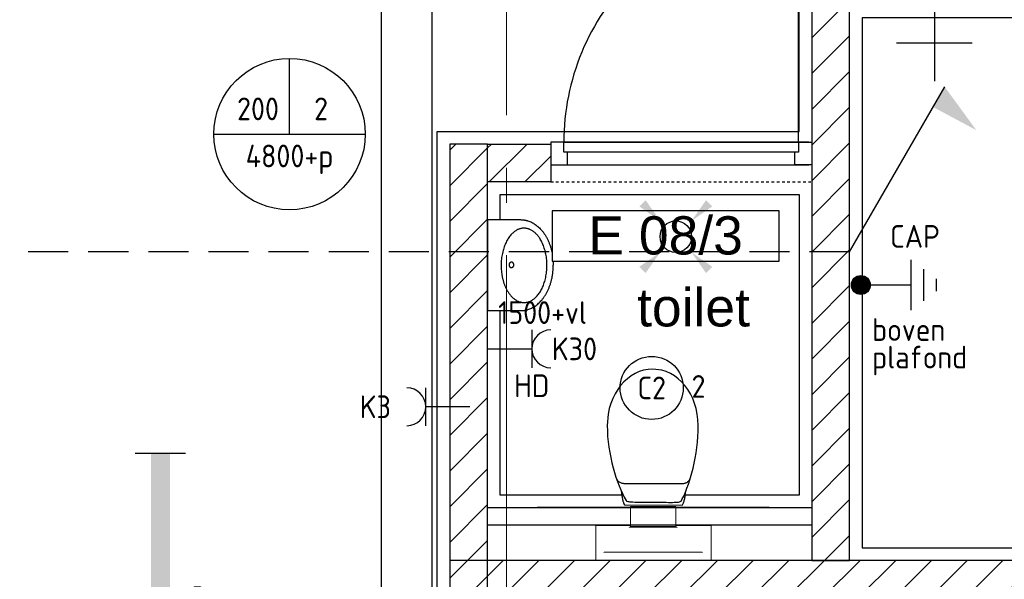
# Model space of a CAD drawing. Header units: millimetres. Extents: x -38031 to 123247, y -16330 to 129979.
# Tile 48 of 235: x -1929 to 1972, y 17134 to 19352. Entities that reach past the tile are written whole.
import ezdxf
from ezdxf.enums import TextEntityAlignment as Align

# ---------------------------------------------------------------- set-up
doc = ezdxf.new("R2010")
doc.units = ezdxf.units.MM
doc.header["$LTSCALE"] = 50
for name, pattern in [('HIDDEN2', [4.7625, 3.175, -1.5875]), ('STYLE_01', [0.41664, 0.20828, -0.20836]), ('STYLE_11', [5, 3.888855, -0.416718, 0.277786, -0.416641])]:
    doc.linetypes.add(name, pattern=pattern)
for name, color, linetype in [('AB$1A---_ATTRIB035', 8, 'Continuous'), ('AL$1A---_ALGEMEEN', 8, 'Continuous'), ('AM$1A---_ARCERING', 8, 'Continuous'), ('BOUWKUNDIG', 8, 'Continuous'), ('EL6121--', 3, 'Continuous'), ('EL6131--_KG', 3, 'Continuous'), ('EL6222--', 3, 'Continuous'), ('EL6311--', 3, 'Continuous'), ('EM6131--', 1, 'Continuous')]:
    doc.layers.add(name, color=color, linetype=linetype)
doc.layers.add('stramien', color=1, linetype='STYLE_11', lineweight=15)
doc.styles.add('Arial', font='ARIAL.TTF')
doc.styles.add('BURO-018', font='iso.shx', dxfattribs={"height": 90})
doc.styles.get("Standard").update_dxf_attribs({"font": 'iso.shx'})
pattern_1 = [(45, (-987936.49, -175784.82), (70.710678, -70.710678), [])]

# ---------------------------------------------------------------- blocks, each defined once
blk = doc.blocks.new('E00411')
at = {"color": 0, "linetype": 'Continuous'}
blk.add_circle((0, 0), 1.25, dxfattribs=at)
for points in [[(-2.892, 2.396), (-2.396, 2.892), (-1.237, 1.237)], [(2.396, 2.892), (2.892, 2.396), (1.237, 1.237)], [(-2.396, -2.892), (-2.892, -2.396), (-1.237, -1.237)], [(2.892, -2.396), (2.396, -2.892), (1.237, -1.237)]]:
    blk.add_solid(points, dxfattribs=at)
at = {"color": 0, "linetype": 'Continuous', "style": 'BURO-018'}
for tag, p in [('E_GKAST', (0, 8)), ('E_GROEP', (0, 5)), ('E_SLET1', (4.5, 2)), ('E_GROEP', (0, 0)), ('E_GKAST', (0, 0))]:
    blk.add_attdef(tag, text='', height=1.8, dxfattribs=at).set_placement(p, align=Align.MIDDLE)
at = {"color": 0, "linetype": 'Continuous', "style": 'BURO-018', "flags": 1}
for tag, p in [('E_SGROEP', (4.5, 5)), ('E_MATCODE', (0, 0)), ('E_SGROEP', (0, 0))]:
    blk.add_attdef(tag, text='', height=1.8, dxfattribs=at).set_placement(p, align=Align.MIDDLE)
blk = doc.blocks.new('111304')
at = {"color": 0, "linetype": 'Continuous'}
for p, q in [((-1.5, 4.5), (1.5, 4.5)), ((0, 1), (0, 4.5))]:
    blk.add_line(p, q, dxfattribs=at)
blk.add_arc((0, 6), 1.5, 180, 0, dxfattribs=at)
at = {"color": 0, "linetype": 'Continuous', "style": 'BURO-018'}
for tag, p in [('E_GKAST', (0, 11.5)), ('E_GROEP', (0, 8.5)), ('E_SGROEP', (4.5, 8.5))]:
    blk.add_attdef(tag, text='', height=1.8, dxfattribs=at).set_placement(p, align=Align.MIDDLE)
at = {"color": 0, "linetype": 'Continuous', "style": 'BURO-018', "flags": 1}
for tag, p in [('E_VERMCODE', (13, 8.5)), ('E_MATCODE', (0, 0))]:
    blk.add_attdef(tag, text='', height=1.8, dxfattribs=at).set_placement(p, align=Align.MIDDLE)
blk = doc.blocks.new('E00441')
at = {"color": 0}
for p, q in [((0.5, 6), (-0.5, 6)), ((1.25, 5), (-1.25, 5)), ((2, 4), (-2, 4)), ((0, 4), (0, 0.75))]:
    blk.add_line(p, q, dxfattribs=at)
at = {"color": 0, "const_width": 0.75}
blk.add_lwpolyline([(-0.375, 0, 1), (0.375, 0, 1)], format="xyb", close=True, dxfattribs=at)
at = {"color": 0}
blk.add_circle((0, 0), 0.75, dxfattribs=at)
at = {"color": 0, "style": 'BURO-018'}
blk.add_attdef('E_TEXT1', text='', height=1.8, dxfattribs=at).set_placement((5, 2), align=Align.MIDDLE)
at = {"color": 0, "linetype": 'Continuous', "style": 'BURO-018', "flags": 1}
blk.add_attdef('E_MATCODE', text='', height=1.8, dxfattribs=at).set_placement((0, 0), align=Align.MIDDLE)
blk = doc.blocks.new('1115B3A')
at = {"color": 0, "linetype": 'Continuous'}
blk.add_circle((0, 0), 2.5, dxfattribs=at)
at = {"color": 0, "linetype": 'Continuous', "style": 'BURO-018'}
for tag, p in [('E_GKAST', (0, 8)), ('E_GROEP', (0, 5)), ('E_SGROEP', (4.5, 5)), ('E_ARMCODE', (0, 0)), ('E_SLET', (4.5, -1))]:
    blk.add_attdef(tag, text='', height=1.8, dxfattribs=at).set_placement(p, align=Align.MIDDLE)
blk = doc.blocks.new('1115B61540')
at = {"color": 0}
for p, q in [((-15.4, 2), (-15.4, -2)), ((15.4, 2), (15.4, -2))]:
    blk.add_line(p, q, dxfattribs=at)
at = {"color": 0, "linetype": 'Continuous'}
blk.add_circle((0, 0), 2.5, dxfattribs=at)
at = {"color": 0}
for points in [[(-2.5, 0.75), (-15.4, 0.75), (-2.5, -0.75), (-15.4, -0.75)], [(2.5, 0.75), (15.4, 0.75), (2.5, -0.75), (15.4, -0.75)]]:
    blk.add_solid(points, dxfattribs=at)
at = {"color": 0, "linetype": 'Continuous', "style": 'BURO-018'}
for tag, p in [('E_GKAST', (0, 8)), ('E_GROEP', (0, 5)), ('E_SGROEP', (4.5, 5)), ('E_ARMCODE', (0, 0)), ('E_SLET', (4.5, -3))]:
    blk.add_attdef(tag, text='', height=1.8, dxfattribs=at).set_placement(p, align=Align.MIDDLE)
blk = doc.blocks.new('E00103')
at = {"color": 0, "linetype": 'Continuous'}
for p, q in [((0, 6), (0, 12)), ((-6, 6), (6, 6))]:
    blk.add_line(p, q, dxfattribs=at)
blk.add_circle((0, 6), 6, dxfattribs=at)
at = {"color": 0, "linetype": 'Continuous', "style": 'BURO-018'}
for tag, p in [('E_TEXT1', (-2.5, 8)), ('E_TEXT3', (2.5, 8)), ('E_TEXT6', (0, 4))]:
    blk.add_attdef(tag, text='', height=1.8, dxfattribs=at).set_placement(p, align=Align.MIDDLE)
blk = doc.blocks.new('E-GK-GTC-C83C')
at = {"color": 0, "linetype": 'Continuous'}
for p, q in [((-0.5, 100), (0.5, 100)), ((-0.5, -100), (0.5, -100))]:
    blk.add_line(p, q, dxfattribs=at)
blk = doc.blocks.new('E00435')
at = {"color": 0}
blk.add_line((0, 0), (3.775, 6.538), dxfattribs=at)
blk.add_solid([(3.314, 5.741), (5.022, 4.827), (3.775, 6.538), (5.022, 4.827)], dxfattribs=at)
at = {"color": 0, "linetype": 'Continuous', "style": 'BURO-018', "flags": 1}
blk.add_attdef('E_MATCODE', text='', height=1.8, dxfattribs=at).set_placement((0, 0), align=Align.MIDDLE)
blk = doc.blocks.new('Group-18')
at = {"layer": 'AL$1A---_ALGEMEEN', "color": 0}
for points in [[(-58776, 564.1), (-58776, -15175.9), (-58766, -15175.9), (-58766, -15898.1), (-60396, -15898.1), (-60396, -17708.4), (-55482.7, -17708.4), (-55482.7, -14815.9), (-56636, -14815.9), (-56636, -9665.9), (-55202, -9665.9), (-55202, -7765.9), (-56636, -7765.9), (-56636, -1065.9), (-46556, -1065.9), (-46556, 534.1)], [(-56386, -9915.9), (-55202, -9915.9), (-55202, -11106.7), (-56386, -11106.7)]]:
    blk.add_lwpolyline(points, close=True, dxfattribs=at)
blk.add_lwpolyline([(-56171, -6826), (-56171, -6876), (-56386, -6876), (-56386, -7515.9), (-55202, -7515.9), (-55202, -7185), (-54952, -7185), (-54952, -8966), (-48936, -8966), (-48936, -9216), (-54952, -9216), (-54952, -11316), (-46336, -11316), (-46336, -9216), (-47836, -9216), (-47836, -8966), (-46336, -8966), (-46336, -5965.9), (-54952, -5965.9), (-54952, -6385.9), (-55202, -6385.9), (-55202, -5965.9), (-56171, -5966), (-56171, -6826)], dxfattribs=at)
blk = doc.blocks.new('toil. 10 top')
at = {"color": 0, "lineweight": 5}
blk.add_wipeout([(-202.38, 176.35), (202.64, 176.35), (202.64, 77.25), (-202.38, 77.25)], dxfattribs=at).dxf.layer = 'AL$1A---_ALGEMEEN'
at = {"color": 0}
blk.add_wipeout([(-126.41, -63.78), (-125.9, -59.46), (-125.39, -54.88), (-124.88, -50.82), (-124.12, -47.01), (-123.61, -42.94), (-123.1, -39.13), (-122.34, -35.57), (-121.58, -32.02), (-120.82, -28.71), (-120.05, -25.66), (-119.29, -22.87), (-118.27, -19.82), (-117.51, -17.28), (-116.5, -14.99), (-113.95, -10.42), (115.23, -9.66), (116.5, -11.69), (117.77, -13.97), (119.04, -16.52), (120.06, -19.31), (121.08, -22.36), (122.09, -25.41), (122.86, -28.71), (123.87, -32.02), (124.64, -36.08), (125.14, -39.64), (125.91, -43.45), (126.67, -47.52), (127.18, -51.33), (127.94, -55.39), (129.46, -63.27)], dxfattribs=at).dxf.layer = 'AL$1A---_ALGEMEEN'
at = {"layer": 'AL$1A---_ALGEMEEN', "color": 0, "lineweight": 5, "flags": 128}
blk.add_lwpolyline([(-202.38, 176.35), (202.64, 176.35), (202.64, 77.25), (-202.38, 77.25), (-202.38, 176.35)], dxfattribs=at)
at = {"layer": 'AL$1A---_ALGEMEEN', "color": 0, "flags": 128}
blk.add_lwpolyline([(-126.41, -63.78), (-125.9, -59.46), (-125.39, -54.88), (-124.88, -50.82), (-124.12, -47.01), (-123.61, -42.94), (-123.1, -39.13), (-122.34, -35.57), (-121.58, -32.02), (-120.82, -28.71), (-120.05, -25.66), (-119.29, -22.87), (-118.27, -19.82), (-117.51, -17.28), (-116.5, -14.99), (-113.95, -10.42), (115.23, -9.66), (116.5, -11.69), (117.77, -13.97), (119.04, -16.52), (120.06, -19.31), (121.08, -22.36), (122.09, -25.41), (122.86, -28.71), (123.87, -32.02), (124.64, -36.08), (125.14, -39.64), (125.91, -43.45), (126.67, -47.52), (127.18, -51.33), (127.94, -55.39), (129.46, -63.27)], dxfattribs=at)
at = {"color": 0}
blk.add_wipeout([(-182.05, -326), (-181.8, -304.15), (-180.53, -282.55), (-178.5, -260.95), (-175.96, -239.61), (-172.4, -218.77), (-168.59, -198.19), (-164.01, -177.86), (-159.18, -158.29), (-153.59, -139.24), (-147.75, -120.94), (-141.65, -103.15), (-135.3, -86.65), (-128.69, -70.89), (-121.83, -55.65), (-114.97, -41.42), (-107.86, -28.46), (-106.59, -27.19), (-104.3, -25.92), (-101, -24.9), (-96.93, -24.14), (-92.1, -23.38), (-86.51, -22.87), (-80.16, -22.36), (-73.04, -22.11), (-65.68, -21.85), (-57.29, -21.6), (-48.65, -21.6), (-39.5, -21.6), (-29.85, -21.34), (-19.68, -21.34), (1.41, -21.34), (11.81, -21.34), (22.49, -21.34), (32.4, -21.34), (42.31, -21.09), (51.2, -21.09), (60.09, -20.84), (68.22, -20.84), (76.1, -20.84), (82.96, -21.09), (89.32, -21.34), (95.16, -21.6), (99.99, -22.11), (104.05, -22.87), (107.1, -23.63), (110.66, -25.66), (113.96, -32.52), (120.82, -45.99), (127.43, -60.98), (133.78, -76.74), (139.63, -93.25), (145.47, -110.27), (150.81, -128.31), (155.89, -147.11), (158.18, -156.77), (162.5, -176.33), (166.56, -196.41), (169.86, -216.99), (172.66, -238.34), (174.95, -259.93), (176.73, -281.79), (177.74, -303.64), (178.25, -326), (177.23, -348.87), (174.44, -370.981), (170.12, -392.571), (164.02, -412.651), (156.4, -432.471), (147.25, -450.511), (136.83, -467.791), (125.4, -483.801), (112.44, -498.031), (98.72, -510.981), (83.73, -522.161), (67.97, -531.821), (51.45, -539.191), (34.43, -544.781), (-1.9, -549.101), (-20.19, -548.081), (-38.23, -544.781), (-55.51, -539.191), (-72.03, -531.821), (-87.78, -522.161), (-102.52, -510.981), (-116.5, -498.031), (-129.2, -483.801), (-140.89, -467.791), (-151.31, -450.511), (-160.46, -432.471), (-168.08, -412.651), (-174.18, -392.571), (-178.5, -370.981)], dxfattribs=at).dxf.layer = 'AL$1A---_ALGEMEEN'
at = {"layer": 'AL$1A---_ALGEMEEN', "color": 0, "flags": 128}
blk.add_lwpolyline([(-182.05, -326), (-181.8, -304.15), (-180.53, -282.55), (-178.5, -260.95), (-175.96, -239.61), (-172.4, -218.77), (-168.59, -198.19), (-164.01, -177.86), (-159.18, -158.29), (-153.59, -139.24), (-147.75, -120.94), (-141.65, -103.15), (-135.3, -86.65), (-128.69, -70.89), (-121.83, -55.65), (-114.97, -41.42), (-107.86, -28.46), (-106.59, -27.19), (-104.3, -25.92), (-101, -24.9), (-96.93, -24.14), (-92.1, -23.38), (-86.51, -22.87), (-80.16, -22.36), (-73.04, -22.11), (-65.68, -21.85), (-57.29, -21.6), (-48.65, -21.6), (-39.5, -21.6), (-29.85, -21.34), (-19.68, -21.34), (1.41, -21.34), (11.81, -21.34), (22.49, -21.34), (32.4, -21.34), (42.31, -21.09), (51.2, -21.09), (60.09, -20.84), (68.22, -20.84), (76.1, -20.84), (82.96, -21.09), (89.32, -21.34), (95.16, -21.6), (99.99, -22.11), (104.05, -22.87), (107.1, -23.63), (110.66, -25.66), (113.96, -32.52), (120.82, -45.99), (127.43, -60.98), (133.78, -76.74), (139.63, -93.25), (145.47, -110.27), (150.81, -128.31), (155.89, -147.11), (158.18, -156.77), (162.5, -176.33), (166.56, -196.41), (169.86, -216.99), (172.66, -238.34), (174.95, -259.93), (176.73, -281.79), (177.74, -303.64), (178.25, -326), (177.23, -348.87), (174.44, -370.981), (170.12, -392.571), (164.02, -412.651), (156.4, -432.471), (147.25, -450.511), (136.83, -467.791), (125.4, -483.801), (112.44, -498.031), (98.72, -510.981), (83.73, -522.161), (67.97, -531.821), (51.45, -539.191), (34.43, -544.781), (-1.9, -549.101), (-20.19, -548.081), (-38.23, -544.781), (-55.51, -539.191), (-72.03, -531.821), (-87.78, -522.161), (-102.52, -510.981), (-116.5, -498.031), (-129.2, -483.801), (-140.89, -467.791), (-151.31, -450.511), (-160.46, -432.471), (-168.08, -412.651), (-174.18, -392.571), (-178.5, -370.981), (-182.05, -326)], dxfattribs=at)
at = {"color": 0, "lineweight": 5}
blk.add_wipeout([(-89.82, 75.21), (89.57, 75.21), (89.57, -4.57), (-89.82, -4.57)], dxfattribs=at).dxf.layer = 'AL$1A---_ALGEMEEN'
at = {"color": 0}
blk.add_wipeout([(-145.72, -115.35), (-144.45, -112.56), (-142.92, -110.01), (-141.14, -107.73), (-139.11, -105.19), (-137.08, -103.41), (-134.79, -101.88), (-132.25, -100.36), (-129.71, -99.09), (-127.17, -98.33), (-124.37, -97.31), (-121.83, -96.8), (-119.04, -96.29), (-116.24, -96.04), (-113.45, -95.79), (-107.86, -95.54), (110.66, -95.54), (112.95, -95.79), (115.74, -95.79), (118.28, -96.04), (120.82, -96.04), (123.36, -96.55), (125.91, -97.06), (128.19, -97.82), (130.73, -98.83), (133.02, -99.85), (135.31, -101.12), (137.59, -102.9), (139.63, -104.68), (141.66, -107.22), (143.44, -109.51), (147, -115.35)], dxfattribs=at).dxf.layer = 'AL$1A---_ALGEMEEN'
at = {"layer": 'AL$1A---_ALGEMEEN', "color": 0}
blk.add_line((460, 0), (-460, 0), dxfattribs=at)
at = {"layer": 'AL$1A---_ALGEMEEN', "color": 0, "lineweight": 5, "flags": 128}
blk.add_lwpolyline([(-89.82, 75.21), (89.57, 75.21), (89.57, -4.57), (-89.82, -4.57), (-89.82, 75.21)], dxfattribs=at)
at = {"layer": 'AL$1A---_ALGEMEEN', "color": 0, "flags": 128}
blk.add_lwpolyline([(-145.72, -115.35), (-144.45, -112.56), (-142.92, -110.01), (-141.14, -107.73), (-139.11, -105.19), (-137.08, -103.41), (-134.79, -101.88), (-132.25, -100.36), (-129.71, -99.09), (-127.17, -98.33), (-124.37, -97.31), (-121.83, -96.8), (-119.04, -96.29), (-116.24, -96.04), (-113.45, -95.79), (-107.86, -95.54), (110.66, -95.54), (112.95, -95.79), (115.74, -95.79), (118.28, -96.04), (120.82, -96.04), (123.36, -96.55), (125.91, -97.06), (128.19, -97.82), (130.73, -98.83), (133.02, -99.85), (135.31, -101.12), (137.59, -102.9), (139.63, -104.68), (141.66, -107.22), (143.44, -109.51), (147, -115.35)], dxfattribs=at)
at = {"color": 0, "lineweight": 5}
for points in [[(-228.05, 208.36), (-228.05, 71.4), (-89.82, 71.4)], [(89.82, 71.4), (229.32, 71.4), (229.32, 208.87)]]:
    blk.add_wipeout(points, dxfattribs=at).dxf.layer = 'AL$1A---_ALGEMEEN'
at = {"layer": 'AL$1A---_ALGEMEEN', "color": 0, "lineweight": 5}
blk.add_line((-228.05, 208.36), (229.32, 208.36), dxfattribs=at)
at = {"layer": 'AL$1A---_ALGEMEEN', "color": 0}
blk.add_line((460, 70), (-460, 70), dxfattribs=at)
at = {"layer": 'AL$1A---_ALGEMEEN', "color": 0, "lineweight": 5, "flags": 128}
for points in [[(-228.05, 208.36), (-228.05, 71.4), (-89.82, 71.4)], [(89.82, 71.4), (229.32, 71.4), (229.32, 208.87)]]:
    blk.add_lwpolyline(points, dxfattribs=at)
blk = doc.blocks.new('Group-67')
at = {"layer": 'AL$1A---_ALGEMEEN', "color": 0}
for p, q in [((-54666, -9165.9), (-54666, -9465.9)), ((-54516, -9315.9), (-54816, -9315.9))]:
    blk.add_line(p, q, dxfattribs=at)
blk = doc.blocks.new('fonteintje 360 x 240')
at = {"color": 0}
blk.add_wipeout([(0, -132.1), (180, -132.1), (180, -133.1), (180, -134.2), (179.9, -135.3), (179.9, -136.3), (179.9, -137.4), (179.8, -138.5), (179.7, -139.5), (179.6, -140.6), (179.5, -141.6), (179.4, -142.7), (179.3, -143.7), (179.2, -144.8), (179, -145.8), (178.8, -146.8), (178.7, -147.9), (178.5, -148.9), (178.3, -150), (178.1, -151), (177.9, -152), (177.6, -153), (177.4, -154.1), (177.2, -155.1), (176.9, -156.1), (176.6, -157.1), (176.3, -158.2), (176, -159.2), (175.7, -160.2), (175.4, -161.2), (175, -162.2), (174.7, -163.2), (174.3, -164.2), (174, -165.2), (173.6, -166.2), (173.2, -167.2), (172.8, -168.2), (172.4, -169.2), (171.9, -170.2), (171.5, -171.2), (171, -172.1), (170.6, -173.1), (170.1, -174.1), (169.6, -175.1), (169.1, -176.1), (168.6, -177), (168.1, -178), (167.5, -179), (167, -179.9), (166.4, -180.9), (165.9, -181.9), (165.3, -182.8), (164.7, -183.8), (164.1, -184.7), (163.5, -185.7), (162.8, -186.6), (162.2, -187.6), (161.5, -188.5), (160.9, -189.5), (160.2, -190.4), (159.5, -191.4), (158.8, -192.3), (158.1, -193.2), (157.4, -194.2), (156.6, -195.1), (155.9, -196), (155.1, -197), (154.4, -197.9), (153.6, -198.8), (152.8, -199.7), (152, -200.6), (151.2, -201.5), (150.4, -202.4), (149.6, -203.3), (148.8, -204.1), (147.9, -205), (147.1, -205.9), (146.2, -206.7), (145.4, -207.6), (144.5, -208.4), (143.6, -209.3), (142.7, -210.1), (141.8, -210.9), (140.9, -211.7), (140, -212.6), (139.1, -213.4), (138.2, -214.2), (137.2, -215), (136.3, -215.8), (135.3, -216.5), (134.4, -217.3), (133.4, -218.1), (132.4, -218.8), (131.4, -219.6), (130.4, -220.4), (129.4, -221.1), (128.4, -221.8), (127.4, -222.6), (126.3, -223.3), (125.3, -224), (124.2, -224.8), (123.2, -225.5), (122.1, -226.2), (121, -226.9), (119.9, -227.6), (118.8, -228.2), (117.7, -228.9), (116.6, -229.6), (115.5, -230.3), (114.4, -230.9), (113.2, -231.6), (112.1, -232.2), (110.9, -232.9), (109.8, -233.5), (108.6, -234.1), (107.4, -234.8), (106.2, -235.4), (105, -236), (103.8, -236.6), (102.6, -237.2), (101.4, -237.8), (100.2, -238.4), (98.9, -239), (97.7, -239.5), (96.4, -240.1), (95.2, -240.7), (93.9, -241.2), (92.6, -241.8), (91.3, -242.3), (90, -242.9), (88.7, -243.4), (87.4, -243.9), (86.1, -244.4), (84.8, -244.9), (83.4, -245.4), (82.1, -245.9), (80.8, -246.4), (79.5, -246.9), (78.1, -247.3), (76.8, -247.8), (75.5, -248.2), (74.1, -248.7), (72.8, -249.1), (71.4, -249.5), (70.1, -250), (68.7, -250.4), (67.4, -250.8), (66, -251.1), (64.6, -251.5), (63.3, -251.9), (61.9, -252.3), (60.5, -252.6), (59.1, -253), (57.8, -253.3), (56.4, -253.6), (55, -254), (53.6, -254.3), (52.2, -254.6), (50.8, -254.9), (49.4, -255.2), (48, -255.4), (46.6, -255.7), (45.2, -256), (43.8, -256.2), (42.4, -256.5), (41, -256.7), (39.5, -256.9), (38.1, -257.2), (36.7, -257.4), (35.3, -257.6), (33.8, -257.8), (32.4, -258), (31, -258.2), (29.5, -258.3), (28.1, -258.5), (26.6, -258.6), (25.2, -258.8), (23.7, -258.9), (22.3, -259.1), (20.8, -259.2), (19.3, -259.3), (17.9, -259.4), (16.4, -259.5), (14.9, -259.6), (13.4, -259.7), (12, -259.7), (10.5, -259.8), (9, -259.8), (7.5, -259.9), (6, -259.9), (4.5, -260), (3, -260), (1.5, -260), (0, -260)], dxfattribs=at).dxf.layer = 'AL$1A---_ALGEMEEN'
at = {"layer": 'AL$1A---_ALGEMEEN', "color": 0}
blk.add_open_spline([(180, -132.1), (180, -166.3), (131.8, -225.7), (48.2, -260), (0, -260)], degree=2, dxfattribs=at)
at = {"color": 0}
blk.add_wipeout([(180, -132.1), (180, 0), (-180, 0), (-180, -132.1)], dxfattribs=at).dxf.layer = 'AL$1A---_ALGEMEEN'
at = {"layer": 'AL$1A---_ALGEMEEN', "color": 0}
blk.add_lwpolyline([(180, -132.1), (180, 0), (-180, 0), (-180, -132.1)], dxfattribs=at)
at = {"color": 0}
blk.add_wipeout([(0, -132.1), (-180, -132.1), (-180, -133.1), (-180, -134.2), (-179.9, -135.3), (-179.9, -136.3), (-179.9, -137.4), (-179.8, -138.5), (-179.7, -139.5), (-179.6, -140.6), (-179.5, -141.6), (-179.4, -142.7), (-179.3, -143.7), (-179.2, -144.8), (-179, -145.8), (-178.8, -146.8), (-178.7, -147.9), (-178.5, -148.9), (-178.3, -150), (-178.1, -151), (-177.9, -152), (-177.6, -153), (-177.4, -154.1), (-177.2, -155.1), (-176.9, -156.1), (-176.6, -157.1), (-176.3, -158.2), (-176, -159.2), (-175.7, -160.2), (-175.4, -161.2), (-175, -162.2), (-174.7, -163.2), (-174.3, -164.2), (-174, -165.2), (-173.6, -166.2), (-173.2, -167.2), (-172.8, -168.2), (-172.4, -169.2), (-171.9, -170.2), (-171.5, -171.2), (-171, -172.1), (-170.6, -173.1), (-170.1, -174.1), (-169.6, -175.1), (-169.1, -176.1), (-168.6, -177), (-168.1, -178), (-167.5, -179), (-167, -179.9), (-166.4, -180.9), (-165.9, -181.9), (-165.3, -182.8), (-164.7, -183.8), (-164.1, -184.7), (-163.5, -185.7), (-162.8, -186.6), (-162.2, -187.6), (-161.5, -188.5), (-160.9, -189.5), (-160.2, -190.4), (-159.5, -191.4), (-158.8, -192.3), (-158.1, -193.2), (-157.4, -194.2), (-156.6, -195.1), (-155.9, -196), (-155.1, -197), (-154.4, -197.9), (-153.6, -198.8), (-152.8, -199.7), (-152, -200.6), (-151.2, -201.5), (-150.4, -202.4), (-149.6, -203.3), (-148.8, -204.1), (-147.9, -205), (-147.1, -205.9), (-146.2, -206.7), (-145.4, -207.6), (-144.5, -208.4), (-143.6, -209.3), (-142.7, -210.1), (-141.8, -210.9), (-140.9, -211.7), (-140, -212.6), (-139.1, -213.4), (-138.2, -214.2), (-137.2, -215), (-136.3, -215.8), (-135.3, -216.5), (-134.4, -217.3), (-133.4, -218.1), (-132.4, -218.8), (-131.4, -219.6), (-130.4, -220.4), (-129.4, -221.1), (-128.4, -221.8), (-127.4, -222.6), (-126.3, -223.3), (-125.3, -224), (-124.2, -224.8), (-123.2, -225.5), (-122.1, -226.2), (-121, -226.9), (-119.9, -227.6), (-118.8, -228.2), (-117.7, -228.9), (-116.6, -229.6), (-115.5, -230.3), (-114.4, -230.9), (-113.2, -231.6), (-112.1, -232.2), (-110.9, -232.9), (-109.8, -233.5), (-108.6, -234.1), (-107.4, -234.8), (-106.2, -235.4), (-105, -236), (-103.8, -236.6), (-102.6, -237.2), (-101.4, -237.8), (-100.2, -238.4), (-98.9, -239), (-97.7, -239.5), (-96.4, -240.1), (-95.2, -240.7), (-93.9, -241.2), (-92.6, -241.8), (-91.3, -242.3), (-90, -242.9), (-88.7, -243.4), (-87.4, -243.9), (-86.1, -244.4), (-84.8, -244.9), (-83.4, -245.4), (-82.1, -245.9), (-80.8, -246.4), (-79.5, -246.9), (-78.1, -247.3), (-76.8, -247.8), (-75.5, -248.2), (-74.1, -248.7), (-72.8, -249.1), (-71.4, -249.5), (-70.1, -250), (-68.7, -250.4), (-67.4, -250.8), (-66, -251.1), (-64.6, -251.5), (-63.3, -251.9), (-61.9, -252.3), (-60.5, -252.6), (-59.1, -253), (-57.8, -253.3), (-56.4, -253.6), (-55, -254), (-53.6, -254.3), (-52.2, -254.6), (-50.8, -254.9), (-49.4, -255.2), (-48, -255.4), (-46.6, -255.7), (-45.2, -256), (-43.8, -256.2), (-42.4, -256.5), (-41, -256.7), (-39.5, -256.9), (-38.1, -257.2), (-36.7, -257.4), (-35.3, -257.6), (-33.8, -257.8), (-32.4, -258), (-31, -258.2), (-29.5, -258.3), (-28.1, -258.5), (-26.6, -258.6), (-25.2, -258.8), (-23.7, -258.9), (-22.3, -259.1), (-20.8, -259.2), (-19.3, -259.3), (-17.9, -259.4), (-16.4, -259.5), (-14.9, -259.6), (-13.4, -259.7), (-12, -259.7), (-10.5, -259.8), (-9, -259.8), (-7.5, -259.9), (-6, -259.9), (-4.5, -260), (-3, -260), (-1.5, -260), (0, -260)], dxfattribs=at).dxf.layer = 'AL$1A---_ALGEMEEN'
at = {"layer": 'AL$1A---_ALGEMEEN', "color": 0}
blk.add_open_spline([(-180, -132.1), (-180, -166.3), (-131.8, -225.7), (-48.2, -260), (0, -260)], degree=2, dxfattribs=at)
at = {"color": 0}
blk.add_wipeout([(-0.6, -234.9), (-15.1, -234.4), (-29.3, -233.1), (-43.4, -231), (-57, -228), (-70, -224.2), (-82.4, -219.6), (-94, -214.3), (-104.8, -208.3), (-114.5, -201.7), (-123.1, -194.6), (-130.5, -186.9), (-136.7, -178.9), (-141.5, -170.5), (-145.1, -161.9), (-147.2, -153.1), (-147.9, -144.2), (-147.2, -135.3), (-145.1, -126.5), (-141.5, -117.8), (-136.7, -109.5), (-130.5, -101.4), (-123.1, -93.8), (-114.5, -86.6), (-104.8, -80), (-94, -74), (-82.4, -68.7), (-70, -64.2), (-57, -60.4), (-43.4, -57.4), (-29.3, -55.2), (-15.1, -53.9), (-0.6, -53.5), (13.8, -53.9), (28.1, -55.2), (42.1, -57.4), (55.7, -60.4), (68.8, -64.2), (81.2, -68.7), (92.8, -74), (103.5, -80), (113.2, -86.6), (121.8, -93.8), (129.3, -101.4), (135.4, -109.5), (140.3, -117.8), (143.8, -126.5), (146, -135.3), (146.7, -144.2), (146, -153.1), (143.8, -161.9), (140.3, -170.5), (135.4, -178.9), (129.3, -186.9), (121.8, -194.6), (113.2, -201.7), (103.5, -208.3), (92.8, -214.3), (81.2, -219.6), (68.8, -224.2), (55.7, -228), (42.1, -231), (28.1, -233.1), (13.8, -234.4)], dxfattribs=at).dxf.layer = 'AL$1A---_ALGEMEEN'
at = {"layer": 'AL$1A---_ALGEMEEN', "color": 0}
blk.add_open_spline([(-74.3, -65.6), (-40.1, -53.5), (38.8, -53.5), (107.2, -77.8), (146.7, -119.9), (146.7, -168.5), (107.2, -210.6), (38.8, -234.9), (-40.1, -234.9), (-108.4, -210.6), (-147.9, -168.5), (-147.9, -119.9), (-108.4, -77.8), (-74.3, -65.6)], degree=2, dxfattribs=at)
at = {"color": 0}
blk.add_wipeout([(1.3, -104), (0.3, -104), (-0.7, -103.8), (-1.7, -103.6), (-2.7, -103.3), (-3.6, -102.9), (-4.5, -102.4), (-5.3, -101.8), (-6.1, -101.2), (-6.8, -100.5), (-7.4, -99.7), (-7.9, -98.9), (-8.4, -98), (-8.7, -97.1), (-9, -96.2), (-9.1, -95.3), (-9.2, -94.3), (-9.1, -93.4), (-9, -92.4), (-8.7, -91.5), (-8.4, -90.6), (-7.9, -89.8), (-7.4, -88.9), (-6.8, -88.2), (-6.1, -87.5), (-5.3, -86.8), (-4.5, -86.3), (-3.6, -85.8), (-2.7, -85.4), (-1.7, -85.1), (-0.7, -84.8), (0.3, -84.7), (1.3, -84.7), (2.3, -84.7), (3.4, -84.8), (4.3, -85.1), (5.3, -85.4), (6.2, -85.8), (7.1, -86.3), (8, -86.8), (8.7, -87.5), (9.4, -88.2), (10, -88.9), (10.5, -89.8), (11, -90.6), (11.3, -91.5), (11.6, -92.4), (11.7, -93.4), (11.8, -94.3), (11.7, -95.3), (11.6, -96.2), (11.3, -97.1), (11, -98), (10.5, -98.9), (10, -99.7), (9.4, -100.5), (8.7, -101.2), (8, -101.8), (7.1, -102.4), (6.2, -102.9), (5.3, -103.3), (4.3, -103.6), (3.4, -103.8), (2.3, -104)], dxfattribs=at).dxf.layer = 'AL$1A---_ALGEMEEN'
at = {"layer": 'AL$1A---_ALGEMEEN', "color": 0}
blk.add_open_spline([(-3.9, -85.9), (-1.5, -84.7), (4.1, -84.7), (9, -87.2), (11.8, -91.7), (11.8, -96.9), (9, -101.4), (4.1, -104), (-1.5, -104), (-6.4, -101.4), (-9.2, -96.9), (-9.2, -91.7), (-6.4, -87.2), (-3.9, -85.9)], degree=2, dxfattribs=at)
blk = doc.blocks.new('tekst 9 pts-1')
at = {"layer": 'AL$1A---_ALGEMEEN', "color": 0, "style": 'Arial'}
blk.add_attdef('naam_ruimte', text='', height=151.5, dxfattribs=at).set_placement((0, -41.1), align=Align.TOP_CENTER)
at = {"layer": 'AL$1A---_ALGEMEEN', "color": 0, "flags": 1}
for tag, p in [('oppervlakte', (-617.5, -1003)), ('stramiennummer', (-617.5, -1275.7))]:
    blk.add_attdef(tag, p, '', height=151.5, dxfattribs=at)
blk = doc.blocks.new('ruimtenummer')
at = {"layer": 'AL$1A---_ALGEMEEN', "color": 0, "flags": 1}
for tag, p in [('peil', (-450, -397.1)), ('onderdeel', (-450, -669.8))]:
    blk.add_attdef(tag, p, '', height=151.5, dxfattribs=at)
at = {"color": 0}
blk.add_wipeout([(-450, 100), (450, 100), (450, -100), (-450, -100)], dxfattribs=at).dxf.layer = 'AL$1A---_ALGEMEEN'
at = {"layer": 'AL$1A---_ALGEMEEN', "color": 0}
blk.add_lwpolyline([(-450, 100), (450, 100), (450, -100), (-450, -100)], close=True, dxfattribs=at)
at = {"layer": 'AL$1A---_ALGEMEEN', "color": 0, "style": 'Arial'}
blk.add_attdef('ruimtenummer', text='', height=151.5, dxfattribs=at).set_placement((0, 78), align=Align.TOP_CENTER)
blk = doc.blocks.new('32x_hout-mk 810-a')
at = {"color": 0}
blk.add_wipeout([(-20.7, -1023), (-20.7, -11), (-110.7, -11), (-110.7, -1023)], dxfattribs=at).dxf.layer = 'AL$1A---_ALGEMEEN'
at = {"layer": 'AL$1A---_ALGEMEEN', "color": 0}
blk.add_lwpolyline([(-20.7, -1023), (-20.7, -11), (-110.7, -11), (-110.7, -1023)], close=True, dxfattribs=at)
at = {"color": 0}
for points in [[(-20.7, -67), (-20.7, 0), (-110.7, 0), (-110.7, -67)], [(-110.7, -967), (-20.7, -967), (-20.7, -1034), (-110.7, -1034)]]:
    blk.add_wipeout(points, dxfattribs=at).dxf.layer = 'AL$1A---_ALGEMEEN'
at = {"layer": 'AL$1A---_ALGEMEEN', "color": 0}
for points in [[(-20.7, -67), (-20.7, 0), (-110.7, 0), (-110.7, -67)], [(909, -959.2), (908.2, -936.4), (906.8, -913.6), (904.8, -890.8), (902.3, -868.2), (899.2, -845.5), (895.6, -823), (891.4, -800.6), (886.7, -778.2), (881.4, -756), (875.6, -734), (869.2, -712), (862.4, -690.3), (854.9, -668.7), (847, -647.3), (838.5, -626.1), (829.5, -605.1), (820, -584.4), (810, -563.9), (799.5, -543.6), (788.5, -523.6), (777, -503.9), (765, -484.5), (752.6, -465.3), (739.6, -446.5), (726.3, -428), (712.5, -409.8), (698.2, -392), (683.5, -374.5), (668.4, -357.5), (652.8, -340.7), (636.9, -324.4), (620.6, -308.5), (603.8, -292.9), (586.7, -277.8), (569.3, -263.1), (551.5, -248.8), (533.3, -235), (514.8, -221.6), (496, -208.7), (476.8, -196.3), (457.4, -184.3), (437.7, -172.8), (417.7, -161.8), (397.4, -151.3), (376.9, -141.3), (356.2, -131.8), (335.2, -122.8), (314, -114.3), (292.6, -106.4), (271, -98.9), (249.3, -92), (227.3, -85.7), (205.3, -79.9), (183.1, -74.6), (160.7, -69.9), (138.3, -65.7), (115.8, -62.1), (93.1, -59), (70.4, -56.5), (47.7, -54.5), (24.9, -53.1), (2.1, -52.3), (-20.7, -52), (-20.7, -982), (909.3, -982)], [(-110.7, -967), (-20.7, -967), (-20.7, -1034), (-110.7, -1034)]]:
    blk.add_lwpolyline(points, close=True, dxfattribs=at)
at = {"color": 0}
blk.add_wipeout([(-60.7, -52), (-20.7, -52), (-20.7, -982), (-60.7, -982)], dxfattribs=at).dxf.layer = 'AL$1A---_ALGEMEEN'
at = {"layer": 'AL$1A---_ALGEMEEN', "color": 0}
blk.add_lwpolyline([(-60.7, -52), (-20.7, -52), (-20.7, -982), (-60.7, -982)], close=True, dxfattribs=at)
blk = doc.blocks.new('200254 W 210 11-06-2007')
at = {"layer": 'AM$1A---_ARCERING', "linetype": 'Continuous', "lineweight": 5}
h = blk.add_hatch(dxfattribs=at)
h.set_pattern_fill('KALKZANDSTEEN', color=256, scale=50, style=0, pattern_type=2)
h.set_pattern_definition(pattern_1)
h.paths.add_polyline_path([(-34990, -3647.6), (-34990, -7778.6), (-34840, -7778.6), (-34840, -3647.6)])
h = blk.add_hatch(dxfattribs=at)
h.set_pattern_fill('KALKZANDSTEEN', color=256, scale=50, style=0, pattern_type=2)
h.set_pattern_definition(pattern_1)
h.paths.add_polyline_path([(-36274, -6128.4), (-36024, -6128.4), (-36024, -6278.4), (-36274, -6278.4)])
h = blk.add_hatch(dxfattribs=at)
h.set_pattern_fill('KALKZANDSTEEN', color=256, scale=50, style=0, pattern_type=2)
h.set_pattern_definition(pattern_1)
h.paths.add_polyline_path([(-36424, -7778.6), (-36424, -7928.6), (-26124, -7928.6), (-26124, -7778.6)])
at = {"layer": 'AL$1A---_ALGEMEEN', "linetype": 'STYLE_01'}
blk.add_line((-36024, -6278.4), (-34990, -6278.4), dxfattribs=at)
at = {"layer": 'AL$1A---_ALGEMEEN'}
for points in [[(-34990, -3647.6), (-34990, -7778.6), (-34840, -7778.6), (-34840, -3647.6)], [(-36274, -6128.4), (-36024, -6128.4), (-36024, -6278.4), (-36274, -6278.4)], [(-36274, -7569.3), (-34990, -7569.3), (-34990, -7778.6), (-36274, -7778.6)], [(-36424, -7778.6), (-36424, -7928.6), (-26124, -7928.6), (-26124, -7778.6)]]:
    blk.add_lwpolyline(points, close=True, dxfattribs=at)
for name in ['Group-18', 'Group-67']:
    blk.add_blockref(name, (20162, 3587.4), dxfattribs=at)
ref = blk.add_blockref('tekst 9 pts-1', (-35458.4, -6658.6), dxfattribs=dict(at, xscale=-1))
ref.add_attrib('naam_ruimte', 'toilet', dxfattribs={"layer": 'AB$1A---_ATTRIB035', "height": 151.52, "style": 'Arial'}).set_placement((-35458.4, -6699.7), align=Align.TOP_CENTER)
at = {"layer": 'AL$1A---_ALGEMEEN', "rotation": 90}
for name, p in [('32x_hout-mk 810-a', (-36024, -6099.7)), ('fonteintje 360 x 240', (-36274, -6608.5))]:
    blk.add_blockref(name, p, dxfattribs=at)
at = {"layer": 'AL$1A---_ALGEMEEN', "xscale": -1, "rotation": 180}
blk.add_blockref('toil. 10 top', (-35617.9, -7569.3), dxfattribs=at)
at = {"layer": 'AM$1A---_ARCERING', "linetype": 'Continuous', "lineweight": 5}
h = blk.add_hatch(dxfattribs=at)
h.set_pattern_fill('KALKZANDSTEEN', color=256, scale=50, style=0, pattern_type=2)
h.set_pattern_definition(pattern_1)
h.paths.add_polyline_path([(-36424, -6128.4), (-36424, -8908.4), (-36274, -8908.4), (-36274, -6128.4)])
at = {"layer": 'AL$1A---_ALGEMEEN'}
for points in [[(-36424, -6128.4), (-36424, -8908.4), (-36274, -8908.4), (-36274, -6128.4)], [(-36274, -7569.3), (-34990, -7569.3), (-34990, -7639.3), (-36274, -7639.3)]]:
    blk.add_lwpolyline(points, close=True, dxfattribs=at)
at = {"layer": 'stramien', "ltscale": 10}
blk.add_line((-36199, -41013.6), (-36199, 36216.4), dxfattribs=at)
at = {"layer": 'AL$1A---_ALGEMEEN'}
ref = blk.add_blockref('ruimtenummer', (-35568.7, -6492.5), dxfattribs=dict(at, xscale=-1))
ref.add_attrib('ruimtenummer', 'E 08/3', dxfattribs={"layer": 'AB$1A---_ATTRIB035', "height": 151.52, "style": 'Arial'}).set_placement((-35568.7, -6414.5), align=Align.TOP_CENTER)

msp = doc.modelspace()

# ---------------------------------------------------------------- block references
at = {"layer": 'BOUWKUNDIG'}
msp.add_blockref('200254 W 210 11-06-2007', (36199, 24987.6), dxfattribs=at)

# ---------------------------------------------------------------- next in the draw order: linework, layer by layer
at = {"layer": 'EL6121--', "color": 5, "linetype": 'HIDDEN2'}
msp.add_line((1359, 18431.7), (-2580, 18431.7), dxfattribs=at)

# ---------------------------------------------------------------- next in the draw order: block references
at = {"layer": 'EL6121--', "linetype": 'HIDDEN2', "xscale": 100, "yscale": 100, "zscale": 100}
msp.add_blockref('E00435', (1359, 18431.7), dxfattribs=at)
at = {"layer": 'EL6121--'}
ref = msp.add_blockref('E00441', (1403.7, 18300.6), dxfattribs=dict(at, xscale=50, yscale=50, zscale=50, rotation=270))
ref.add_attrib('E_TEXT1', 'CAP', dxfattribs={"layer": '0', "color": 1, "height": 90, "style": 'BURO-018'}).set_placement((1618.2, 18493.5), align=Align.MIDDLE)
at = {"layer": 'EL6131--_KG', "xscale": 29039.35698454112, "rotation": 89.99999999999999}
msp.add_blockref('E-GK-GTC-C83C', (-395, 29019.7), dxfattribs=at)
at = {"layer": 'EL6222--'}
ref = msp.add_blockref('111304', (-125, 18047.6), dxfattribs=dict(at, xscale=50, yscale=50, zscale=50, rotation=270))
ref.add_attrib('E_GROEP', 'K30', dxfattribs={"layer": '0', "color": 1, "linetype": 'Continuous', "height": 90, "style": 'BURO-018'}).set_placement((269, 18047.6), align=Align.MIDDLE)
ref.add_attrib('E_VERMCODE', 'HD', dxfattribs={"layer": '0', "color": 1, "linetype": 'Continuous', "height": 90, "style": 'BURO-018'}).set_placement((99.8, 17901.5), align=Align.MIDDLE)
ref = msp.add_blockref('111304', (-95, 17818.1), dxfattribs=dict(at, xscale=50, yscale=50, zscale=50, rotation=90))
ref.add_attrib('E_GROEP', 'K3', dxfattribs={"layer": '0', "color": 1, "linetype": 'Continuous', "height": 90, "style": 'BURO-018'}).set_placement((-520, 17818.1), align=Align.MIDDLE)
at = {"layer": 'EL6311--', "xscale": 50, "yscale": 50, "zscale": 50, "rotation": 90}
msp.add_blockref('E00411', (670.6, 18492.4), dxfattribs=at)
at = {"layer": 'EL6311--'}
ref = msp.add_blockref('1115B3A', (575.1, 17892.8), dxfattribs=dict(at, xscale=50, yscale=50, zscale=50, rotation=90))
ref.add_attrib('E_ARMCODE', 'C2', dxfattribs={"layer": '0', "color": 1, "linetype": 'Continuous', "height": 90, "style": 'BURO-018'}).set_placement((575.1, 17892.8), align=Align.MIDDLE)
ref.add_attrib('E_GROEP', '2', dxfattribs={"layer": '0', "color": 1, "linetype": 'Continuous', "height": 90, "style": 'BURO-018'}).set_placement((760.5, 17898.6), align=Align.MIDDLE)
ref = msp.add_blockref('1115B61540', (-1371.7, 16863.5), dxfattribs=dict(at, xscale=50, yscale=50, zscale=50, rotation=90))
ref.add_attrib('E_ARMCODE', 'Q1', dxfattribs={"layer": '0', "color": 1, "linetype": 'Continuous', "height": 90, "style": 'BURO-018'}).set_placement((-1371.7, 16863.5), align=Align.MIDDLE)
ref.add_attrib('E_SLET', 'a', dxfattribs={"layer": '0', "color": 1, "linetype": 'Continuous', "height": 90, "style": 'BURO-018'}).set_placement((-1221.7, 17088.5), align=Align.MIDDLE)
ref.add_attrib('E_GROEP', '1', dxfattribs={"layer": '0', "color": 1, "linetype": 'Continuous', "height": 90, "style": 'BURO-018'}).set_placement((-1197.5, 16863.5), align=Align.MIDDLE)
at = {"layer": 'EM6131--'}
ref = msp.add_blockref('E00103', (-859.9, 18598.7), dxfattribs=dict(at, xscale=50, yscale=50, zscale=50))
ref.add_attrib('E_TEXT1', '200', dxfattribs={"layer": '0', "color": 1, "linetype": 'Continuous', "height": 90, "style": 'BURO-018'}).set_placement((-984.9, 18998.7), align=Align.MIDDLE)
ref.add_attrib('E_TEXT3', '2', dxfattribs={"layer": '0', "color": 1, "linetype": 'Continuous', "height": 90, "style": 'BURO-018'}).set_placement((-734.9, 18998.7), align=Align.MIDDLE)
ref.add_attrib('E_TEXT6', '4800+p', dxfattribs={"layer": '0', "color": 1, "linetype": 'Continuous', "height": 90, "style": 'BURO-018'}).set_placement((-859.9, 18798.7), align=Align.MIDDLE)

# ---------------------------------------------------------------- next in the draw order: texts
at = {"layer": 'EL6121--', "color": 1, "style": 'BURO-018'}
for s, p in [('boven', (1448.1, 18079)), ('plafond', (1448.1, 17969.8))]:
    msp.add_text(s, height=90, dxfattribs=at).set_placement(p)
at = {"layer": 'EL6222--', "color": 1, "style": 'BURO-018'}
msp.add_text('1500+vl', height=90, dxfattribs=at).set_placement((-33.5, 18146.3))

doc.saveas('drawing.dxf')
